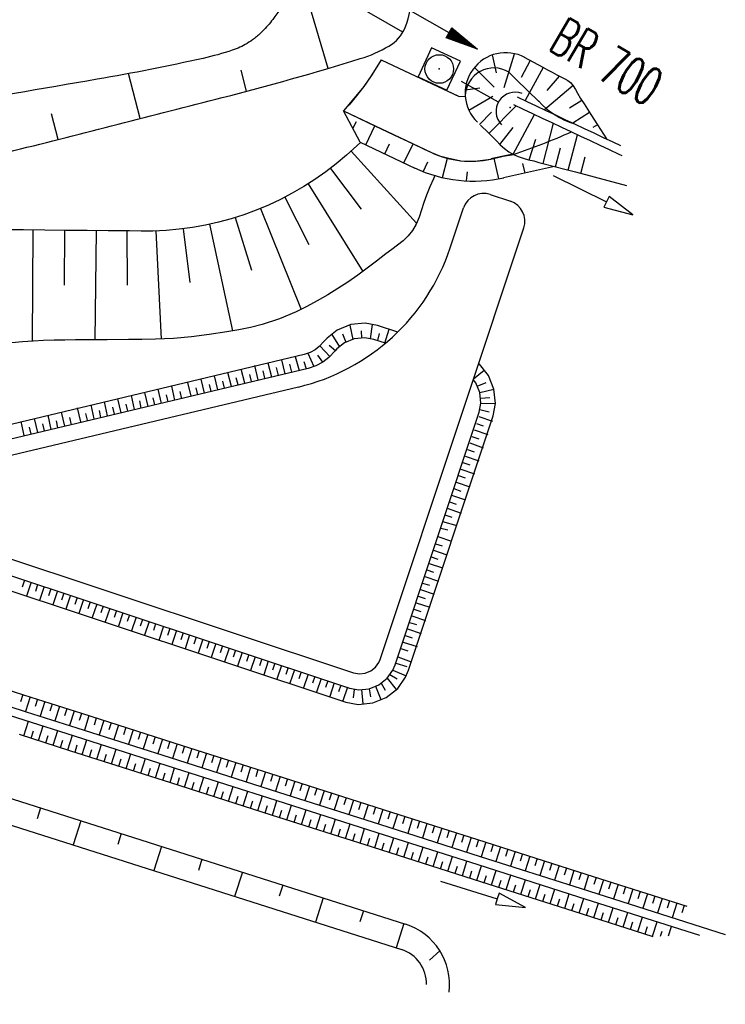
# Model space of a CAD drawing. Extents: x 0 to 1135, y 0 to 420.
# Tile 20 of 81: x 482 to 515, y 45 to 91. Entities that reach past the tile are written whole.
import ezdxf
from ezdxf.enums import TextEntityAlignment as Align

# ---------------------------------------------------------------- set-up
doc = ezdxf.new("R2010")
doc.units = 0
doc.header["$LTSCALE"] = 2
doc.header["$MEASUREMENT"] = 0
doc.linetypes.add('AUSGEZOGEN', pattern=[0])
doc.linetypes.add('GESTRICH-X2', pattern=[1.5, 1, -0.5])
doc.layers.get('0').update_dxf_attribs({"color": 8, "linetype": 'AUSGEZOGEN'})
for name, color, linetype in [('BOESCHG', 8, 'AUSGEZOGEN'), ('DURCHL', 200, 'GESTRICH-X2'), ('KANAL', 200, 'GESTRICH-X2'), ('PFEIL', 200, 'CONTINUOUS'), ('Regenrückhaltebecken', 15, 'CONTINUOUS'), ('RRB', 4, 'AUSGEZOGEN'), ('SCHSYMBOL', 200, 'AUSGEZOGEN'), ('TEXTO', 200, 'CONTINUOUS'), ('Wege', 15, 'CONTINUOUS')]:
    doc.layers.add(name, color=color, linetype=linetype)
doc.styles.add('ROMANS', font='romans.shx', dxfattribs={"width": 0.8})

# ---------------------------------------------------------------- blocks, each defined once
blk = doc.blocks.new('40')
at = {"color": 0}
blk.add_arc((0.025, 0.311), 0.91, 192.5363, 347.4637, dxfattribs=at)
blk.add_point((0, 0), dxfattribs=at)
blk = doc.blocks.new('20')
blk.add_lwpolyline([(-0.754, -0.751), (0.754, -0.751), (0.754, 0.75), (-0.754, 0.75)], close=True)
blk.add_circle((0, 0), 0.676)
blk.add_point((0, 0))
blk = doc.blocks.new('PFEIL2')
at = {"color": 0}
for p, q in [((0.88, 0.002), (-2.401, -0.012)), ((0.881, -0.271), (0.879, 0.276)), ((0.879, 0.276), (2.429, 0.009)), ((0.911, 0.27), (0.879, 0.265)), ((0.965, 0.261), (0.879, 0.246)), ((1.019, 0.252), (0.879, 0.228)), ((1.073, 0.242), (0.879, 0.209)), ((1.127, 0.233), (0.879, 0.191)), ((1.181, 0.224), (0.879, 0.172)), ((1.235, 0.214), (0.879, 0.154)), ((1.289, 0.205), (0.879, 0.135)), ((1.343, 0.196), (0.879, 0.117)), ((1.397, 0.187), (0.879, 0.098)), ((1.451, 0.177), (0.879, 0.08)), ((1.505, 0.168), (0.879, 0.061)), ((1.559, 0.159), (0.88, 0.043)), ((1.613, 0.149), (0.88, 0.024)), ((1.668, 0.14), (0.88, 0.006)), ((1.722, 0.131), (0.88, -0.013)), ((1.776, 0.121), (0.88, -0.031)), ((1.83, 0.112), (0.88, -0.05)), ((1.884, 0.103), (0.88, -0.068)), ((1.938, 0.094), (0.88, -0.087)), ((1.992, 0.084), (0.88, -0.105)), ((2.046, 0.075), (0.88, -0.124)), ((2.1, 0.066), (0.88, -0.142)), ((2.154, 0.056), (0.88, -0.161)), ((2.208, 0.047), (0.88, -0.179)), ((2.262, 0.038), (0.881, -0.198)), ((2.316, 0.029), (0.881, -0.216)), ((2.37, 0.019), (0.881, -0.235)), ((2.424, 0.01), (0.881, -0.253)), ((2.429, 0.009), (0.881, -0.271))]:
    blk.add_line(p, q, dxfattribs=at)

msp = doc.modelspace()

# ---------------------------------------------------------------- linework, layer by layer
at = {"layer": 'BOESCHG'}
for p, q in [((496.355, 89.112), (495.105, 93.322)), ((499.878, 90.819), (497.553, 92.159)), ((487.475, 86.736), (486.933, 88.864)), ((492.505, 88.029), (492.24, 89.026)), ((483.599, 85.751), (483.292, 86.961))]:
    msp.add_line(p, q, dxfattribs=at)
at = {"layer": 'BOESCHG', "flags": 128}
msp.add_lwpolyline([(491.351, 87.728, 0.012225), (497.87, 89.572, 0.056242), (499.223, 90.164, 0.166971), (499.986, 91.042, 0.111951), (500.26, 92.73, 0.000797), (500.111, 95.083, 0.000134), (499.195, 109.121, 0.000108), (498.316, 122.491, 0.000342), (498.035, 126.71, 0.083011), (497.208, 130.199, 0.080899), (495.254, 133.315, 0.069591), (493.033, 135.226, 0.052194), (489.552, 136.982, 0.023628), (485.152, 138.419, 0.028294), (481.372, 139.232, 0.023549), (475.201, 139.902, 0.030803), (470.452, 139.899, 0.017703), (466.799, 139.542, 0.019195), (463.462, 138.965, 0.027047), (460.142, 138.068, 0.041008), (458.05, 137.184, 0.044655), (456.286, 136.051, 0.031274), (454.044, 134.073, 0.055792), (451.161, 130.464, -0.066635), (448.679, 127.491, -0.007216), (446.027, 125.129, 0.003732), (440.869, 120.598, 0.004766), (434.516, 114.824, 0.018013), (432.906, 113.221, 0.139487), (431.866, 111.194, 0.07669), (431.686, 107.111, 0.002816), (432.018, 104.228, -0.002001), (432.492, 100.172, -0.006098), (433.651, 88.624, 0.012268), (434.299, 82.891, 0.068424), (434.63, 81.709, 0.062356), (435.316, 80.552, 0.112055), (436.02, 79.973, 0.051526), (437.855, 79.278, 0.07207), (443.534, 78.62, 0.037905), (454.305, 79.748, 0.000641), (459.79, 80.754, 0.002617), (461.132, 81.01, 0.002155), (473.749, 83.535, 0.004263), (480.112, 84.893, 0.007068), (481.516, 85.226, 0.001005)], format="xyb", close=True, dxfattribs=at)
at = {"layer": 'BOESCHG'}
msp.add_lwpolyline([(495.217, 93.485, -0.010609), (493.742, 91.427, -0.035963), (493.251, 90.862, -0.02868), (492.869, 90.522, -0.03521), (492.525, 90.287, -0.050395), (491.827, 89.969, -0.027124), (490.455, 89.585, -0.011622), (485.446, 88.595, -0.003747), (469.822, 86.001, -0.000012), (463.644, 85.023, -0.000238), (463.34, 84.975, -0.000147), (462.367, 84.822, -0.000091), (460.802, 84.577, -0.005833), (460.607, 84.549, -0.000193), (454.681, 83.766, -0.010031), (451.952, 83.462, -0.005648), (447.091, 83.074)], format="xyb", dxfattribs=at)
at = {"layer": 'DURCHL'}
msp.add_line((504.394, 87.522), (502.188, 88.753), dxfattribs=at)
at = {"layer": 'KANAL'}
msp.add_line((504.394, 87.522), (502.188, 88.752), dxfattribs=at)
at = {"layer": 'Regenrückhaltebecken', "linetype": 'Continuous'}
for p, q in [((504.666, 88.212), (505.153, 89.803)), ((498.849, 89.522), (500.232, 88.87)), ((504.298, 88.908), (504.117, 89.747)), ((505.892, 89.486), (505.461, 88.683)), ((500.232, 88.87), (502.539, 87.783)), ((504.187, 88.224), (503.262, 89.158)), ((506.497, 89.16), (505.648, 87.589)), ((507.253, 88.75), (506.681, 88.061)), ((503.512, 88.179), (502.825, 88.074)), ((507.913, 88.304), (506.574, 87.152)), ((502.996, 87.135), (504.134, 87.796)), ((508.336, 87.587), (507.746, 87.232)), ((497.072, 87.098), (501.233, 85.137)), ((497.866, 85.618), (497.072, 87.098)), ((503.504, 86.463), (504.068, 87.044)), ((503.939, 86.038), (505.233, 87.342)), ((508.698, 87.026), (507.912, 86.521)), ((497.513, 86.277), (497.688, 86.601)), ((505.081, 85.059), (506.094, 86.936)), ((506.497, 84.621), (506.987, 86.515)), ((498.124, 85.497), (498.551, 86.401)), ((504.462, 85.519), (505.092, 86.315)), ((509.064, 86.447), (508.854, 86.312)), ((497.866, 85.618), (500.443, 84.404)), ((505.837, 84.791), (506.157, 85.774)), ((507.69, 84.306), (508.128, 85.978)), ((497.433, 85.2), (500.525, 81.805)), ((499.029, 85.07), (499.251, 85.541)), ((499.933, 84.644), (500.36, 85.549)), ((507.09, 84.464), (507.325, 85.355)), ((500.838, 84.218), (501.064, 84.697)), ((501.753, 83.951), (501.981, 84.866)), ((505.073, 85.061), (504.037, 84.83)), ((504.404, 83.892), (504.192, 84.864)), ((508.289, 84.148), (508.493, 84.929)), ((496.46, 84.386), (497.904, 82.465)), ((502.891, 83.792), (502.932, 84.216)), ((507.041, 84.477), (504.637, 83.939)), ((505.65, 84.167), (505.537, 84.616)), ((495.415, 83.658), (497.992, 79.516)), ((494.309, 83.024), (495.443, 80.796)), ((493.158, 82.493), (495.082, 77.726)), ((491.967, 82.067), (492.732, 79.577)), ((482.412, 81.474), (482.372, 76.225)), ((483.901, 81.459), (483.881, 78.868)), ((485.396, 81.444), (485.343, 76.286)), ((486.847, 81.43), (486.858, 78.863)), ((488.221, 81.432), (488.469, 76.324)), ((489.509, 81.536), (489.825, 78.997)), ((490.75, 81.748), (491.831, 76.706))]:
    msp.add_line(p, q, dxfattribs=at)
for points in [[(498.849, 89.522), (498.651, 89.18), (498.352, 88.71), (498.033, 88.255), (497.694, 87.813), (497.337, 87.386), (497.072, 87.098)], [(498.849, 89.522), (498.412, 88.805), (498.033, 88.255), (497.569, 87.693), (497.072, 87.098), (498.551, 86.401), (499.455, 85.975), (500.36, 85.549), (500.887, 85.3), (501.23, 85.138), (501.61, 84.981), (501.986, 84.887), (502.614, 84.749), (503.278, 84.728), (504.032, 84.829), (504.622, 84.961), (505.1, 85.05)], [(498.849, 89.522), (500.232, 88.87), (502.472, 87.814), (502.539, 87.783), (502.825, 87.803), (502.825, 87.803), (502.825, 87.803)], [(505.605, 89.64), (506.046, 89.403), (506.487, 89.165), (506.708, 89.047), (506.928, 88.928), (507.146, 88.807), (507.368, 88.691), (507.522, 88.616), (507.67, 88.536), (507.802, 88.437), (507.925, 88.288), (508.025, 88.116), (508.119, 87.937), (508.273, 87.683), (508.436, 87.437), (508.596, 87.189), (508.753, 86.938), (509.07, 86.438), (509.489, 85.778)], [(505.274, 87.765), (505.726, 87.552), (506.179, 87.339), (506.631, 87.126), (507.083, 86.912), (507.535, 86.699), (507.988, 86.486), (508.44, 86.273), (508.892, 86.06), (509.344, 85.847), (509.797, 85.633), (510.15, 85.467)], [(505.103, 87.403), (505.556, 87.19), (506.008, 86.977), (506.46, 86.764), (506.913, 86.551), (507.365, 86.337), (507.817, 86.124), (508.269, 85.911), (508.722, 85.698), (509.174, 85.485), (509.626, 85.272), (510.079, 85.058), (510.224, 84.99)], [(503.539, 86.429), (503.917, 86.059), (504.108, 85.876), (504.296, 85.69), (504.481, 85.5), (504.674, 85.32), (504.879, 85.173), (505.1, 85.05), (505.329, 84.948), (505.566, 84.866), (505.811, 84.798), (506.057, 84.736), (506.303, 84.672), (506.549, 84.607), (507.041, 84.477), (507.532, 84.347), (508.024, 84.218), (510.442, 83.581)], [(497.877, 85.613), (497.214, 85.004), (496.735, 84.601), (496.238, 84.219), (495.726, 83.86), (495.199, 83.523), (494.657, 83.209), (494.102, 82.919), (493.535, 82.653), (492.957, 82.412), (492.369, 82.197), (491.773, 82.007), (491.169, 81.844), (490.558, 81.707), (489.941, 81.596), (489.321, 81.513), (488.697, 81.456), (488.072, 81.427), (487.521, 81.423), (486.971, 81.429), (486.471, 81.434), (485.971, 81.439), (484.971, 81.449), (483.971, 81.458), (482.971, 81.468), (481.971, 81.478), (480.971, 81.488)], [(501.394, 84.044), (501.328, 83.893), (501.154, 83.513), (500.99, 83.123), (500.87, 82.777), (500.759, 82.428), (500.642, 82.086), (500.504, 81.759), (500.331, 81.456), (500.128, 81.203), (499.891, 80.971), (499.631, 80.757), (499.358, 80.552), (499.083, 80.35), (498.633, 80.009), (498.192, 79.668), (497.748, 79.336), (497.286, 79.017), (496.812, 78.713), (496.331, 78.419), (495.841, 78.133), (495.344, 77.86), (494.837, 77.607), (494.052, 77.277), (493.242, 77.012), (492.691, 76.874), (492.135, 76.761), (491.575, 76.663), (490.736, 76.534), (489.893, 76.43), (489.048, 76.356), (488.201, 76.313), (487.56, 76.3), (486.92, 76.296), (485.92, 76.29), (484.919, 76.284), (484.419, 76.28), (483.919, 76.277), (483.419, 76.276), (482.919, 76.263), (482.418, 76.229), (481.918, 76.185), (480.918, 76.106)], [(506.978, 84.046), (509.489, 82.806), (509.365, 82.555), (510.744, 82.187), (509.613, 83.058), (509.489, 82.806)]]:
    msp.add_lwpolyline(points, dxfattribs=at)
for centre, radius, start, end in [((504.734, 87.936), 1.914, 61.7033, 225.7023), ((504.176, 87.781), 1.351, 58.2769, 179.0647), ((530.856, 114.245), 36.267, 224.268, 227.39), ((509.127, 90.155), 3.842, 222.281, 252.7517), ((495.543, 113.742), 30.242, 288.4208, 293.9852), ((503.083, 89.07), 4.346, 244.7651, 282.6106), ((503.221, 90.314), 6.53, 244.7651, 282.6105)]:
    msp.add_arc(centre, radius, start, end, dxfattribs=at)
at = {"layer": 'RRB', "flags": 128}
msp.add_lwpolyline([(491.351, 87.728, 0.012225), (497.87, 89.572, 0.056242), (499.223, 90.164, 0.166971), (499.986, 91.042, 0.111951), (500.26, 92.73, 0.000797), (500.111, 95.082, 0.000134), (499.195, 109.121, 0.000108), (498.316, 122.491, 0.000342), (498.035, 126.71, 0.083011), (497.208, 130.199, 0.080899), (495.254, 133.315, 0.069591), (493.033, 135.226, 0.052194), (489.552, 136.982, 0.023628), (485.152, 138.419, 0.028294), (481.372, 139.232, 0.023549), (475.201, 139.902, 0.030803), (470.453, 139.899, 0.017703), (466.799, 139.542, 0.019195), (463.463, 138.965, 0.027047), (460.142, 138.068, 0.041008), (458.05, 137.184, 0.044655), (456.286, 136.051, 0.031274), (454.044, 134.073, 0.055792), (451.161, 130.464, -0.066635), (448.679, 127.491, -0.007216), (446.027, 125.129, 0.003732), (440.869, 120.598, 0.004766), (434.516, 114.824, 0.018013), (432.906, 113.221, 0.139487), (431.866, 111.194, 0.07669), (431.686, 107.111, 0.002816), (432.018, 104.228, -0.002001), (432.492, 100.172, -0.006098), (433.651, 88.624, 0.012268), (434.299, 82.891, 0.068424), (434.63, 81.709, 0.062356), (435.316, 80.551, 0.112055), (436.02, 79.973, 0.051526), (437.855, 79.278, 0.07207), (443.534, 78.62, 0.037905), (454.305, 79.748, 0.000641), (459.79, 80.754, 0.002617), (461.132, 81.01, 0.002155), (473.749, 83.534, 0.004263), (480.112, 84.893, 0.007068), (481.516, 85.226, 0.001005)], format="xyb", close=True, dxfattribs=at)
at = {"layer": 'Wege', "linetype": 'Continuous'}
for p, q in [((504.007, 83.151), (504.956, 82.835)), ((502.115, 80.63), (502.743, 82.518)), ((502.758, 73.054), (505.59, 81.571)), ((497.371, 76.983), (497.513, 76.307)), ((498.432, 77.015), (498.34, 76.341)), ((499.022, 76.134), (499.238, 76.791)), ((496.531, 76.545), (496.886, 75.959)), ((497.036, 76.563), (497.184, 76.173)), ((497.919, 76.714), (497.933, 76.373)), ((498.765, 76.588), (498.69, 76.251)), ((495.964, 75.996), (496.427, 75.496)), ((496.401, 76.038), (496.692, 75.779)), ((494.802, 75.494), (494.976, 74.836)), ((495.392, 75.652), (495.677, 75.03)), ((495.85, 75.559), (496.09, 75.23)), ((492.415, 74.246), (492.252, 74.906)), ((493.048, 74.405), (492.883, 75.068)), ((493.689, 74.529), (493.525, 75.189)), ((494.006, 74.605), (493.914, 74.978)), ((494.323, 74.681), (494.16, 75.341)), ((494.642, 74.756), (494.546, 75.139)), ((495.199, 75.271), (495.309, 74.915)), ((490.516, 73.774), (490.353, 74.431)), ((491.15, 73.928), (490.988, 74.581)), ((491.783, 74.087), (491.62, 74.744)), ((492.099, 74.166), (492.017, 74.495)), ((492.731, 74.325), (492.65, 74.656)), ((493.364, 74.484), (493.282, 74.817)), ((503.221, 74.448), (503.726, 74.847)), ((489.12, 73.433), (488.968, 74.105)), ((489.882, 73.621), (489.733, 74.278)), ((490.2, 73.695), (490.125, 74.024)), ((490.834, 73.848), (490.753, 74.174)), ((491.466, 74.007), (491.385, 74.335)), ((503.388, 74.106), (503.81, 74.265)), ((503.514, 73.795), (504.18, 73.962)), ((486.578, 72.846), (486.428, 73.506)), ((487.213, 72.992), (487.063, 73.656)), ((487.849, 73.139), (487.698, 73.805)), ((488.167, 73.212), (488.091, 73.546)), ((488.485, 73.286), (488.333, 73.955)), ((488.802, 73.36), (488.726, 73.695)), ((489.439, 73.507), (489.361, 73.843)), ((503.541, 73.537), (503.982, 73.567)), ((484.67, 72.411), (484.521, 73.068)), ((485.305, 72.558), (485.156, 73.218)), ((485.942, 72.699), (485.793, 73.356)), ((486.26, 72.772), (486.185, 73.102)), ((486.896, 72.919), (486.821, 73.25)), ((487.531, 73.066), (487.456, 73.398)), ((503.565, 73.303), (504.251, 73.276)), ((482.643, 71.91), (482.492, 72.576)), ((483.278, 72.057), (483.126, 72.726)), ((483.914, 72.204), (483.761, 72.876)), ((484.233, 72.278), (484.155, 72.614)), ((484.988, 72.485), (484.913, 72.814)), ((485.624, 72.626), (485.55, 72.953)), ((503.464, 72.67), (504.109, 72.444)), ((503.509, 72.997), (503.95, 72.88)), ((482.007, 71.763), (481.857, 72.426)), ((482.325, 71.836), (482.25, 72.169)), ((482.961, 71.983), (482.885, 72.317)), ((483.596, 72.13), (483.52, 72.466)), ((503.356, 72.34), (503.673, 72.229)), ((503.143, 71.724), (503.461, 71.612)), ((503.25, 72.032), (503.885, 71.809)), ((503.036, 71.415), (503.675, 71.192)), ((502.823, 70.799), (503.465, 70.574)), ((502.929, 71.107), (503.25, 70.995)), ((502.716, 70.491), (503.038, 70.378)), ((502.503, 69.874), (502.826, 69.761)), ((502.61, 70.182), (503.255, 69.957)), ((502.397, 69.566), (503.044, 69.339)), ((502.184, 68.949), (502.834, 68.722)), ((502.29, 69.258), (502.615, 69.144)), ((502.077, 68.64), (502.403, 68.527)), ((501.864, 68.021), (502.192, 67.91)), ((501.97, 68.33), (502.625, 68.106)), ((501.758, 67.712), (502.425, 67.522)), ((501.524, 66.99), (502.172, 66.773)), ((501.667, 67.398), (502.001, 67.304)), ((501.421, 66.658), (501.74, 66.552)), ((501.319, 66.349), (501.957, 66.135)), ((501.114, 65.729), (501.756, 65.515)), ((501.217, 66.039), (501.537, 65.932)), ((501.012, 65.42), (501.334, 65.312)), ((482.017, 64.939), (481.91, 64.609)), ((482.327, 64.837), (482.112, 64.177)), ((482.636, 64.734), (482.529, 64.405)), ((500.807, 64.8), (501.131, 64.692)), ((500.91, 65.11), (501.555, 64.894)), ((482.947, 64.631), (482.731, 63.974)), ((483.258, 64.528), (483.149, 64.201)), ((483.569, 64.425), (483.348, 63.772)), ((483.878, 64.322), (483.768, 63.996)), ((484.188, 64.219), (483.968, 63.569)), ((500.705, 64.49), (501.353, 64.274)), ((484.497, 64.116), (484.388, 63.792)), ((484.807, 64.013), (484.588, 63.366)), ((485.116, 63.91), (485.007, 63.587)), ((485.425, 63.807), (485.208, 63.163)), ((500.501, 63.871), (501.152, 63.653)), ((500.603, 64.181), (500.928, 64.072)), ((485.735, 63.704), (485.627, 63.383)), ((486.044, 63.601), (485.828, 62.96)), ((486.354, 63.498), (486.246, 63.178)), ((486.663, 63.395), (486.448, 62.757)), ((486.973, 63.292), (486.865, 62.974)), ((500.399, 63.561), (500.725, 63.452)), ((487.28, 63.183), (487.064, 62.542)), ((487.59, 63.08), (487.482, 62.76)), ((487.899, 62.977), (487.684, 62.339)), ((488.208, 62.874), (488.101, 62.556)), ((500.195, 62.94), (500.523, 62.832)), ((500.297, 63.251), (500.951, 63.033)), ((488.571, 62.754), (488.354, 62.087)), ((488.881, 62.652), (488.773, 62.32)), ((489.191, 62.55), (488.975, 61.887)), ((489.501, 62.448), (489.393, 62.117)), ((489.81, 62.346), (489.595, 61.685)), ((500.093, 62.629), (500.75, 62.415)), ((490.12, 62.243), (490.013, 61.913)), ((490.43, 62.141), (490.215, 61.482)), ((490.739, 62.039), (490.632, 61.709)), ((491.05, 61.936), (490.834, 61.279)), ((499.889, 62.008), (500.549, 61.796)), ((499.99, 62.318), (500.32, 62.212)), ((491.361, 61.833), (491.252, 61.505)), ((491.672, 61.729), (491.451, 61.076)), ((491.981, 61.627), (491.871, 61.301)), ((492.291, 61.524), (492.071, 60.873)), ((492.6, 61.421), (492.491, 61.096)), ((499.787, 61.699), (500.118, 61.592)), ((492.91, 61.318), (492.691, 60.67)), ((493.219, 61.215), (493.11, 60.892)), ((493.528, 61.112), (493.311, 60.467)), ((493.838, 61.009), (493.729, 60.687)), ((499.541, 61.006), (500.066, 60.86)), ((499.642, 61.309), (500.279, 61.072)), ((494.147, 60.906), (493.931, 60.264)), ((494.457, 60.802), (494.349, 60.483)), ((494.766, 60.699), (494.551, 60.061)), ((495.075, 60.596), (494.968, 60.278)), ((495.407, 60.492), (495.188, 59.845)), ((499.269, 60.481), (499.609, 60.28)), ((499.411, 60.681), (500.038, 60.416)), ((463.721, 60.258), (500.001, 48.684)), ((495.716, 60.389), (495.607, 60.066)), ((496.026, 60.286), (495.808, 59.642)), ((496.335, 60.183), (496.227, 59.862)), ((496.644, 60.08), (496.428, 59.439)), ((498.849, 60.069), (499.046, 59.738)), ((499.138, 60.297), (499.559, 59.763)), ((496.954, 59.977), (496.846, 59.657)), ((497.263, 59.874), (497.048, 59.236)), ((497.573, 59.77), (497.533, 59.382)), ((497.926, 59.765), (497.996, 59.089)), ((498.29, 59.803), (498.359, 59.421)), ((498.591, 59.923), (498.847, 59.293)), ((463.395, 59.103), (499.809, 47.485)), ((481.938, 59.527), (481.829, 59.184)), ((482.285, 59.416), (482.067, 58.73)), ((482.632, 59.305), (482.523, 58.962)), ((482.979, 59.195), (482.761, 58.509)), ((483.326, 59.084), (483.217, 58.741)), ((483.673, 58.973), (483.455, 58.287)), ((484.019, 58.863), (483.91, 58.52)), ((484.366, 58.752), (484.148, 58.066)), ((484.713, 58.641), (484.604, 58.298)), ((481.985, 57.58), (482.203, 58.267)), ((485.06, 58.531), (484.842, 57.845)), ((485.407, 58.42), (485.298, 58.077)), ((485.754, 58.309), (485.536, 57.623)), ((486.101, 58.199), (485.992, 57.856)), ((482.33, 57.47), (482.439, 57.813)), ((482.675, 57.36), (482.893, 58.046)), ((483.366, 57.14), (483.583, 57.826)), ((486.448, 58.088), (486.23, 57.402)), ((486.795, 57.977), (486.686, 57.634)), ((487.142, 57.867), (486.924, 57.18)), ((487.489, 57.756), (487.38, 57.413)), ((483.02, 57.25), (483.129, 57.593)), ((483.711, 57.03), (483.82, 57.373)), ((484.056, 56.92), (484.274, 57.606)), ((484.746, 56.7), (484.964, 57.386)), ((487.836, 57.645), (487.618, 56.959)), ((488.183, 57.535), (488.074, 57.192)), ((488.53, 57.424), (488.312, 56.738)), ((488.877, 57.313), (488.768, 56.97)), ((484.401, 56.81), (484.51, 57.153)), ((485.091, 56.59), (485.2, 56.933)), ((485.436, 56.48), (485.654, 57.166)), ((486.126, 56.259), (486.344, 56.946)), ((489.223, 57.203), (489.005, 56.516)), ((489.57, 57.092), (489.461, 56.749)), ((489.917, 56.981), (489.699, 56.295)), ((490.264, 56.87), (490.155, 56.527)), ((490.611, 56.76), (490.393, 56.074)), ((485.781, 56.369), (485.89, 56.713)), ((486.471, 56.149), (486.58, 56.492)), ((486.816, 56.039), (487.034, 56.725)), ((487.506, 55.819), (487.724, 56.505)), ((488.197, 55.599), (488.414, 56.285)), ((490.958, 56.649), (490.849, 56.306)), ((491.305, 56.538), (491.087, 55.852)), ((491.652, 56.428), (491.543, 56.085)), ((491.999, 56.317), (491.781, 55.631)), ((487.161, 55.929), (487.27, 56.272)), ((487.851, 55.709), (487.96, 56.052)), ((488.542, 55.489), (488.651, 55.832)), ((488.887, 55.379), (489.105, 56.065)), ((489.577, 55.158), (489.795, 55.845)), ((492.346, 56.206), (492.237, 55.863)), ((492.693, 56.096), (492.475, 55.41)), ((493.04, 55.985), (492.931, 55.642)), ((493.387, 55.874), (493.169, 55.188)), ((489.232, 55.269), (489.341, 55.612)), ((489.922, 55.048), (490.031, 55.391)), ((490.267, 54.938), (490.485, 55.625)), ((490.957, 54.718), (491.175, 55.404)), ((493.734, 55.764), (493.625, 55.421)), ((494.081, 55.653), (493.863, 54.967)), ((494.427, 55.542), (494.318, 55.199)), ((494.774, 55.432), (494.556, 54.745)), ((490.612, 54.828), (490.721, 55.171)), ((491.302, 54.608), (491.411, 54.951)), ((491.647, 54.498), (491.865, 55.184)), ((492.337, 54.278), (492.555, 54.964)), ((495.121, 55.321), (495.012, 54.978)), ((495.468, 55.21), (495.25, 54.524)), ((495.815, 55.1), (495.706, 54.756)), ((496.162, 54.989), (495.944, 54.303)), ((491.992, 54.388), (492.101, 54.731)), ((492.682, 54.168), (492.791, 54.511)), ((493.028, 54.058), (493.245, 54.744)), ((493.718, 53.837), (493.936, 54.524)), ((496.509, 54.878), (496.4, 54.535)), ((496.856, 54.768), (496.638, 54.081)), ((497.203, 54.657), (497.094, 54.314)), ((497.55, 54.546), (497.332, 53.86)), ((497.897, 54.435), (497.788, 54.092)), ((482.775, 54.18), (482.607, 53.656)), ((493.373, 53.947), (493.482, 54.291)), ((494.063, 53.727), (494.172, 54.07)), ((494.408, 53.617), (494.626, 54.303)), ((495.098, 53.397), (495.316, 54.083)), ((498.244, 54.325), (498.026, 53.639)), ((498.591, 54.214), (498.482, 53.871)), ((498.938, 54.103), (498.72, 53.417)), ((499.285, 53.993), (499.176, 53.65)), ((484.68, 53.572), (484.315, 52.428)), ((494.753, 53.507), (494.862, 53.85)), ((495.443, 53.287), (495.552, 53.63)), ((495.788, 53.177), (496.006, 53.863)), ((496.478, 52.957), (496.696, 53.643)), ((499.631, 53.882), (499.413, 53.196)), ((499.978, 53.771), (499.869, 53.428)), ((500.325, 53.661), (500.107, 52.974)), ((500.672, 53.55), (500.563, 53.207)), ((496.133, 53.067), (496.242, 53.41)), ((496.823, 52.847), (496.932, 53.19)), ((497.168, 52.737), (497.386, 53.423)), ((497.858, 52.516), (498.076, 53.203)), ((501.019, 53.439), (500.801, 52.753)), ((501.366, 53.329), (501.257, 52.986)), ((501.713, 53.218), (501.495, 52.532)), ((502.06, 53.107), (501.951, 52.764)), ((486.585, 52.964), (486.418, 52.44)), ((497.513, 52.626), (497.622, 52.97)), ((498.204, 52.406), (498.313, 52.749)), ((498.549, 52.296), (498.767, 52.982)), ((499.239, 52.076), (499.457, 52.762)), ((502.407, 52.997), (502.189, 52.31)), ((502.754, 52.886), (502.645, 52.543)), ((503.101, 52.775), (502.883, 52.089)), ((503.448, 52.665), (503.339, 52.321)), ((488.491, 52.356), (488.126, 51.213)), ((498.894, 52.186), (499.003, 52.529)), ((499.584, 51.966), (499.693, 52.309)), ((499.929, 51.856), (500.147, 52.542)), ((500.619, 51.636), (500.837, 52.322)), ((501.309, 51.415), (501.527, 52.102)), ((503.795, 52.554), (503.577, 51.868)), ((504.142, 52.443), (504.033, 52.1)), ((504.489, 52.332), (504.271, 51.646)), ((504.835, 52.222), (504.727, 51.879)), ((505.182, 52.111), (504.964, 51.425)), ((490.396, 51.748), (490.229, 51.224)), ((500.274, 51.746), (500.383, 52.089)), ((500.964, 51.526), (501.073, 51.869)), ((501.654, 51.305), (501.763, 51.648)), ((501.999, 51.195), (502.217, 51.882)), ((502.689, 50.975), (502.907, 51.661)), ((505.529, 52), (505.42, 51.657)), ((505.876, 51.89), (505.658, 51.204)), ((506.223, 51.779), (506.114, 51.436)), ((506.57, 51.668), (506.352, 50.982)), ((502.344, 51.085), (502.453, 51.428)), ((503.035, 50.865), (503.143, 51.208)), ((503.38, 50.755), (503.597, 51.441)), ((504.07, 50.535), (504.288, 51.221)), ((506.917, 51.558), (506.808, 51.215)), ((507.264, 51.447), (507.046, 50.761)), ((507.611, 51.336), (507.502, 50.993)), ((507.958, 51.226), (507.74, 50.539)), ((492.302, 51.14), (491.937, 49.997)), ((503.725, 50.645), (503.834, 50.988)), ((504.415, 50.425), (504.524, 50.768)), ((504.76, 50.315), (504.978, 51.001)), ((505.45, 50.094), (505.668, 50.781)), ((508.305, 51.115), (508.196, 50.772)), ((508.652, 51.004), (508.434, 50.318)), ((508.999, 50.894), (508.89, 50.551)), ((509.346, 50.783), (509.128, 50.097)), ((494.207, 50.532), (494.04, 50.008)), ((505.105, 50.204), (505.214, 50.548)), ((505.795, 49.984), (505.904, 50.327)), ((506.14, 49.874), (506.358, 50.56)), ((506.83, 49.654), (507.048, 50.34)), ((509.693, 50.672), (509.584, 50.329)), ((510.04, 50.562), (509.822, 49.875)), ((510.386, 50.451), (510.277, 50.108)), ((510.733, 50.34), (510.515, 49.654)), ((496.112, 49.924), (495.748, 48.781)), ((506.485, 49.764), (506.594, 50.107)), ((507.175, 49.544), (507.284, 49.887)), ((507.52, 49.434), (507.738, 50.12)), ((508.211, 49.214), (508.428, 49.9)), ((511.08, 50.229), (510.971, 49.886)), ((511.427, 50.119), (511.209, 49.433)), ((511.774, 50.008), (511.665, 49.665)), ((512.121, 49.897), (511.903, 49.211)), ((512.468, 49.787), (512.359, 49.444)), ((498.018, 49.317), (497.851, 48.793)), ((507.865, 49.324), (507.974, 49.667)), ((508.556, 49.104), (508.665, 49.447)), ((508.901, 48.993), (509.119, 49.68)), ((509.591, 48.773), (509.809, 49.46)), ((512.815, 49.676), (512.597, 48.99)), ((513.162, 49.565), (513.053, 49.222)), ((509.246, 48.883), (509.355, 49.227)), ((509.936, 48.663), (510.045, 49.006)), ((510.281, 48.553), (510.499, 49.239)), ((510.971, 48.333), (511.189, 49.019)), ((499.923, 48.709), (499.558, 47.565)), ((510.626, 48.443), (510.735, 48.786)), ((511.316, 48.223), (511.425, 48.566)), ((511.661, 48.113), (511.879, 48.799)), ((512.426, 48.126), (512.569, 48.579)), ((512.043, 48.117), (512.115, 48.346)), ((501.13, 46.978), (501.631, 47.419))]:
    msp.add_line(p, q, dxfattribs=at)
for points in [[(499.636, 76.653), (498.684, 76.97), (498.106, 77.075), (497.421, 77.004), (496.783, 76.744), (496.298, 76.361), (496.172, 76.217), (495.935, 75.965), (495.732, 75.811), (495.507, 75.691), (495.215, 75.592), (479.323, 71.803)], [(499.058, 76.128), (498.515, 76.309), (498.08, 76.388), (497.587, 76.337), (497.128, 76.151), (496.769, 75.866), (496.676, 75.76), (496.392, 75.459), (496.101, 75.236), (495.777, 75.064), (495.402, 74.938), (495.408, 74.939), (479.045, 71.038), (478.652, 70.977), (478.285, 70.981), (477.906, 71.048), (477.76, 71.092)], [(479.944, 64.907), (497.194, 59.17), (497.771, 59.066), (498.456, 59.137), (499.095, 59.396), (499.635, 59.823), (500.009, 60.347), (500.152, 60.688), (504.146, 72.699), (504.251, 73.276), (504.18, 73.962), (503.921, 74.6), (503.493, 75.141), (503.459, 75.165)], [(494.945, 74.058), (479.189, 70.301), (478.705, 70.227), (478.216, 70.232), (477.734, 70.317), (477.546, 70.372)], [(480.159, 65.552), (497.362, 59.831), (497.797, 59.752), (498.29, 59.803), (498.749, 59.99), (499.138, 60.297), (499.411, 60.681), (499.516, 60.928), (503.486, 72.868), (503.565, 73.303), (503.514, 73.795), (503.327, 74.254), (503.207, 74.406)], [(480.395, 66.264), (497.549, 60.559), (497.826, 60.509), (498.106, 60.538), (498.368, 60.644), (498.589, 60.819), (498.752, 61.049), (498.813, 61.193), (502.758, 73.054)], [(479.936, 60.165), (482.318, 59.406), (484.7, 58.646), (489.463, 57.126), (494.227, 55.606), (498.99, 54.087), (503.754, 52.567), (508.517, 51.047), (513.28, 49.528)], [(479.596, 59.098), (481.978, 58.339), (484.359, 57.579), (489.123, 56.059), (493.886, 54.539), (498.65, 53.02), (503.413, 51.5), (508.177, 49.98), (513.879, 48.161)], [(479.717, 59.48), (482.099, 58.72), (484.481, 57.96), (489.244, 56.44), (494.008, 54.92), (498.771, 53.401), (503.535, 51.881), (508.298, 50.361), (515.104, 48.19)], [(481.759, 57.653), (484.14, 56.893), (488.904, 55.373), (493.667, 53.853), (498.431, 52.334), (503.194, 50.814), (507.958, 49.294), (511.675, 48.108)], [(501.662, 50.715), (504.336, 49.882), (504.252, 49.615), (505.672, 49.466), (504.419, 50.15), (504.336, 49.882)]]:
    msp.add_lwpolyline(points, dxfattribs=at)
for centre, radius, start, end in [((503.692, 82.202), 1, 71.6061, 161.6061), ((504.641, 81.886), 1, 341.6061, 71.6061), ((492.626, 83.785), 10, 283.4106, 341.6061), ((499.089, 45.826), 3, 353.1585, 72.3056), ((499.293, 45.866), 1.7, 358.637, 72.3056)]:
    msp.add_arc(centre, radius, start, end, dxfattribs=at)

# ---------------------------------------------------------------- block references
at = {"layer": 'PFEIL', "rotation": 329.8234712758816}
msp.add_blockref('PFEIL2', (501.299, 91.228), dxfattribs=at)
at = {"layer": 'SCHSYMBOL'}
for name, p, rotation in [('20', (501.598, 89.082), 245.0223948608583), ('40', (504.943, 87.27), 236.5231606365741)]:
    msp.add_blockref(name, p, dxfattribs=dict(at, rotation=rotation))

# ---------------------------------------------------------------- texts
at = {"layer": 'TEXTO', "style": 'ROMANS', "width": 0.6}
msp.add_text('BR 700', height=1.8, rotation=329.8235, dxfattribs=at).set_placement((509.049, 88.653), align=Align.CENTER)

doc.saveas('drawing.dxf')
